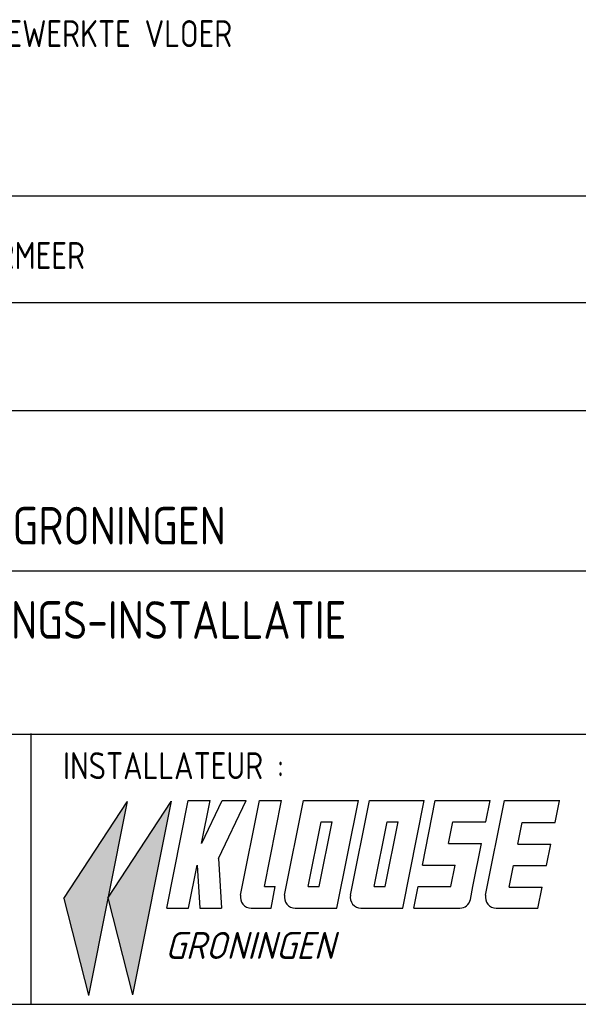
# Model space of a CAD drawing. Extents: x -238422 to 258194, y -34825 to 126331.
# Tile 218 of 239: x 127131 to 129724, y 1828 to 6398. Entities that reach past the tile are written whole.
import ezdxf

# ---------------------------------------------------------------- set-up
doc = ezdxf.new("R2010")
doc.units = 0
doc.header["$LTSCALE"] = 50
doc.layers.get('0').update_dxf_attribs({"linetype": 'CONTINUOUS'})
doc.layers.add('KADER', color=7, linetype='CONTINUOUS')
doc.styles.add('ISO25', font='ISO', dxfattribs={"width": 0.9, "height": 125})
doc.styles.add('ISO35', font='ISO', dxfattribs={"width": 0.9, "height": 175})
doc.styles.add('KLOOSE', font='iso', dxfattribs={"oblique": 15, "height": 2.5})

# ---------------------------------------------------------------- blocks, each defined once
blk = doc.blocks.new('KADERA0')
at = {"layer": 'KADER', "color": 4}
blk.add_line((25, 10), (1179, 10), dxfattribs=at)
blk = doc.blocks.new('OHKLOOSE')
at = {"color": 1, "linetype": 'Continuous'}
for p, q in [((-43.974, 0.836), (-38.097, 9.821)), ((-41.645, -8.143), (-38.045, 9.857)), ((-39.89, 0.872), (-34.012, 9.857)), ((-37.56, -8.106), (-33.96, 9.894)), ((-41.659, -8.137), (-43.951, 0.86)), ((-37.575, -8.101), (-39.866, 0.897))]:
    blk.add_line(p, q, dxfattribs=at)
at = {"color": 2, "linetype": 'Continuous'}
for p, q in [((-34.419, -0.046), (-32.419, 9.954)), ((-32.419, 9.954), (-30.379, 9.954)), ((-31.179, 5.954), (-30.379, 9.954)), ((-31.151, 5.984), (-29.263, 9.943)), ((-29.612, 4.566), (-27.042, 9.954)), ((-29.263, 9.956), (-27.043, 9.956)), ((-27.551, 1.15), (-25.79, 9.954)), ((-25.79, 9.954), (-23.75, 9.954)), ((-25.35, 1.954), (-23.75, 9.954)), ((-23.472, 1.15), (-21.711, 9.954)), ((-21.711, 9.954), (-16.612, 9.954)), ((-18.612, -0.046), (-16.612, 9.954)), ((-17.357, 1.15), (-15.596, 9.954)), ((-15.596, 9.954), (-10.497, 9.954)), ((-12.497, -0.046), (-10.497, 9.954)), ((-10.677, 3.954), (-9.477, 9.954)), ((-9.477, 9.954), (-4.378, 9.954)), ((-4.805, 1.15), (-3.044, 9.954)), ((-4.778, 7.954), (-4.378, 9.954)), ((-3.044, 9.954), (2.081, 9.954)), ((1.645, 7.905), (2.045, 9.905)), ((-21.271, 1.954), (-20.071, 7.954)), ((-20.251, 1.954), (-19.051, 7.954)), ((-20.071, 7.954), (-19.051, 7.954)), ((-15.156, 1.954), (-13.956, 7.954)), ((-14.137, 1.954), (-12.937, 7.954)), ((-13.956, 7.954), (-12.937, 7.954)), ((-8.238, 5.954), (-7.838, 7.954)), ((-7.838, 7.954), (-4.778, 7.954)), ((-1.814, 5.905), (-1.414, 7.905)), ((-1.414, 7.905), (1.645, 7.905)), ((-8.238, 5.954), (-5.178, 5.954)), ((-5.978, 1.954), (-5.178, 5.954)), ((-1.814, 5.905), (1.245, 5.905)), ((0.845, 3.905), (1.245, 5.905)), ((-32.379, -0.046), (-31.579, 3.954)), ((-31.578, 3.949), (-31.341, -0.047)), ((-29.612, 4.566), (-29.337, -0.047)), ((-10.677, 3.954), (-7.618, 3.954)), ((-8.018, 1.954), (-7.618, 3.954)), ((-2.614, 1.905), (-2.214, 3.905)), ((-2.214, 3.905), (0.845, 3.905)), ((-25.35, 1.954), (-24.331, 1.954)), ((-24.731, -0.046), (-24.331, 1.954)), ((-21.271, 1.954), (-20.251, 1.954)), ((-15.156, 1.954), (-14.137, 1.954)), ((-11.477, -0.046), (-11.077, 1.954)), ((-11.077, 1.954), (-8.018, 1.954)), ((-6.217, 0.758), (-5.978, 1.954)), ((-2.614, 1.905), (0.445, 1.905)), ((0.045, -0.095), (0.445, 1.905)), ((-34.419, -0.046), (-32.379, -0.046)), ((-31.341, -0.047), (-29.337, -0.047)), ((-26.57, -0.046), (-24.731, -0.046)), ((-22.491, -0.046), (-18.612, -0.046)), ((-16.376, -0.046), (-12.497, -0.046)), ((-11.477, -0.046), (-7.198, -0.046)), ((-3.824, -0.046), (0.055, -0.046))]:
    blk.add_line(p, q, dxfattribs=at)
for centre, start, end in [((-26.57, 0.954), 168.69007, 270), ((-22.491, 0.954), 168.69007, 270), ((-16.376, 0.954), 168.69007, 270), ((-3.824, 0.954), 168.69007, 270), ((-7.198, 0.954), 270, 348.69007)]:
    blk.add_arc(centre, 1, start, end, dxfattribs=at)
at = {"color": 1, "linetype": 'Continuous'}
for points in [[(-41.657, -8.14), (-43.913, 0.851), (-38.082, 9.745)], [(-37.57, -7.905), (-39.808, 0.936), (-34.018, 9.787)]]:
    blk.add_solid(points, dxfattribs=at)
at = {"color": 2, "linetype": 'Continuous', "style": 'KLOOSE', "oblique": 15}
blk.add_text('GRONINGEN', height=2.5, dxfattribs=at).set_placement((-34.556, -4.761))
blk = doc.blocks.new('SNARF')
at = {"color": 4}
blk.add_line((-5488.1, 2506.6), (-5488.1, -5.9), dxfattribs=at)
at = {"xscale": 100, "yscale": 100, "zscale": 100}
blk.add_blockref('OHKLOOSE', (-784.4, 891.4), dxfattribs=at)
at = {"color": 2, "linetype": 'Continuous', "style": 'ISO25', "width": 0.9}
blk.add_text('INSTALLATEUR :', height=250, dxfattribs=at).set_placement((-5188.5, 2084))

msp = doc.modelspace()

# ---------------------------------------------------------------- linework, layer by layer
at = {"layer": 'KADER', "color": 4}
for p, q in [((124435.0599, 5580.76024), (132681.03896, 5580.76024)), ((124435.0599, 5085.06132), (132681.03896, 5085.06132)), ((124435.0599, 4584.23554), (132681.03896, 4584.23554)), ((124447.89332, 3839.93526), (132681.03896, 3839.93526)), ((124435.0599, 3081.75819), (129934.18246, 3081.75819))]:
    msp.add_line(p, q, dxfattribs=at)

# ---------------------------------------------------------------- block references
at = {"layer": 'KADER', "color": 2, "linetype": 'Continuous', "xscale": 50, "yscale": 50, "zscale": 50}
msp.add_blockref('KADERA0', (73736.98453, 1328.85084), dxfattribs=at)
at = {"layer": 'KADER', "linetype": 'Continuous', "xscale": 0.5, "yscale": 0.5, "zscale": 0.5}
msp.add_blockref('SNARF', (129926.24242, 1830.76024), dxfattribs=at)

# ---------------------------------------------------------------- texts
at = {"layer": 'KADER', "color": 2, "linetype": 'Continuous', "style": 'ISO25', "width": 0.9}
for s, p in [('- PEILMATEN VANAF AFGEWERKTE VLOER', (125436.98453, 6270.5175)), ('OPDRACHTGEVER :  V.S.O.M.  ZOETERMEER', (124725.37653, 5240.82966))]:
    msp.add_text(s, height=125, dxfattribs=at).set_placement(p)
at = {"layer": 'KADER', "color": 3, "linetype": 'Continuous', "style": 'ISO35', "width": 0.9}
for s, p in [('MARTINI TRADE PARK TE GRONINGEN', (124760.9989, 3961.41875)), ('C.V.- en LUCHTBEHANDELINGS-INSTALLATIE', (124772.87302, 3524.03609))]:
    msp.add_text(s, height=175, dxfattribs=at).set_placement(p)

doc.saveas('drawing.dxf')
